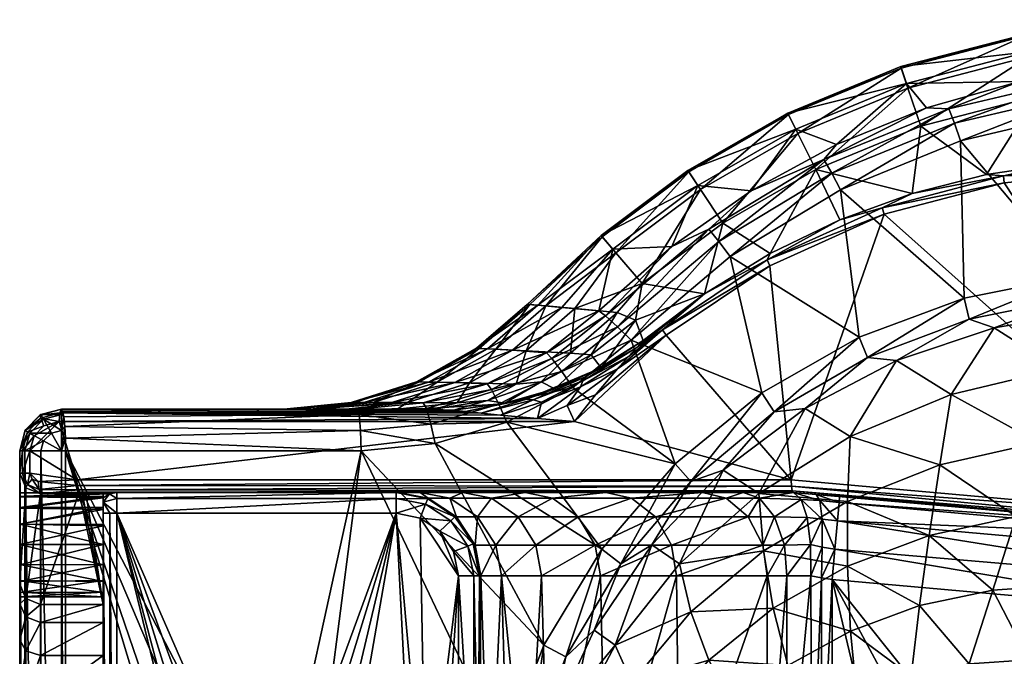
# Model space of a CAD drawing. Header units: inches. Extents: x -281 to 218, y -218 to 218.
# Tile 4 of 6: x -281 to -45, y 66 to 218. Entities that reach past the tile are written whole.
import ezdxf

# ---------------------------------------------------------------- set-up
doc = ezdxf.new("R2010")
doc.units = ezdxf.units.IN
doc.header["$MEASUREMENT"] = 0
doc.layers.add('Layer 1', color=7, linetype='Continuous')

# ---------------------------------------------------------------- blocks, each defined once
blk = doc.blocks.new('Planet Bidet sospeso')
at = {"color": 9, "true_color": 0xc0c0c0}
mesh = blk.add_polyface(dxfattribs=at)
corners = [(-28.08, 156.91, 384.31), (-53.22, 146.58, 385.37), (-54.47, 151.64, 386.99), (-27.74, 151.75, 382.82), (-77.62, 137.36, 387.77), (-79.6, 142.28, 389.54), (-22.66, 148.62, 378.38), (-47.27, 144.48, 380.76), (8.25, 98.75, 71.19), (-44.82, 179.33, 81.41), (-73.64, 171.74, 86.97), (-90.03, 182.46, 136.95), (-84.25, 170.44, 90.87), (-66.9, 176.77, 87.55), (-64.84, 192.86, 136.95), (-49.05, 181.29, 84.15), (-37.13, 200.05, 136.95), (-30.77, 184.01, 80.66), (-67.92, 202.04, 186.74), (-94.32, 191.15, 186.74), (-38.9, 209.57, 186.74), (-69.53, 206.83, 237.31), (-96.56, 195.68, 237.31), (-39.82, 214.54, 237.31), (-39.11, 210.72, 338.25), (-41.16, 203.63, 377.4), (-68.3, 203.15, 338.25), (-69.65, 207.19, 288.03), (-39.89, 214.91, 288.03), (-8.07, 218.43, 288.03), (-96.72, 196.02, 288.03), (-94.84, 192.2, 338.25), (-7.91, 214.18, 338.25), (-63.5, 197.32, 379.6), (-85.08, 188.52, 381.73), (-18.17, 207.4, 375.13), (-84.08, 177.64, 389.99), (-55.34, 189.38, 387.07), (-25.19, 196.47, 384.01), (-31.78, 134.64, 354.21), (-45.01, 180.98, 81.98), (-14.87, 183.78, 76.19), (-74.09, 173.3, 87.56), (-101.73, 160.82, 92.88), (-14.95, 182.07, 75.66), (-88.11, 184.88, 386.24), (-58.14, 197.08, 383.25), (-26.81, 204.41, 380.12), (-86.16, 181.6, 389.17), (-56.72, 193.59, 386.19), (-25.96, 200.8, 383.08)]
mesh.append_faces([[corners[k] for k in face] for face in [(0, 1, 2), (1, 0, 3), (4, 5, 2), (2, 1, 4), (3, 6, 7), (1, 3, 7), (8, 9, 10), (11, 12, 13), (11, 13, 14), (15, 16, 14), (14, 13, 15), (17, 16, 15), (18, 19, 11), (20, 18, 14), (11, 14, 18), (14, 16, 20), (21, 22, 19), (23, 21, 18), (19, 18, 21), (18, 20, 23), (24, 25, 26), (22, 21, 27), (21, 23, 28), (28, 27, 21), (23, 29, 28), (26, 30, 27), (30, 26, 31), (24, 27, 28), (24, 26, 27), (32, 24, 28), (26, 33, 34), (31, 26, 34), (33, 26, 25), (24, 35, 25), (36, 2, 5), (0, 2, 37), (36, 37, 2), (37, 38, 0), (39, 7, 6), (15, 40, 17), (13, 40, 15), (40, 41, 17), (42, 40, 13), (42, 13, 12), (42, 12, 43), (10, 42, 43), (9, 44, 40), (42, 10, 9), (40, 42, 9), (45, 34, 33), (46, 25, 47), (48, 45, 46), (46, 49, 48), (50, 49, 47), (37, 36, 49), (48, 49, 36), (38, 37, 50), (46, 33, 25), (33, 46, 45), (49, 50, 37), (46, 47, 49)]], dxfattribs={"color": 9})
mesh = blk.add_polyface(dxfattribs=at)
corners = [(-1.31, 158.04, 381.59), (25.45, 155.11, 378.87), (-1.65, 152.89, 380.18), (24.23, 150.04, 377.54), (-28.08, 156.91, 384.31), (-27.74, 151.75, 382.82), (2.77, 148.97, 375.82), (-22.66, 148.62, 378.38), (27.7, 145.52, 373.22), (-14.95, 182.07, 75.66), (8.25, 98.75, 71.19), (14.74, 179.85, 69.94), (-44.82, 179.33, 81.41), (43.9, 172.71, 64.32), (-6.99, 189.22, 88.57), (6.09, 183.89, 73.62), (21.57, 188.11, 88.57), (-30.77, 184.01, 80.66), (-12.3, 184.88, 77.13), (-8.05, 218.06, 237.31), (24.86, 216.79, 237.31), (24.9, 217.16, 288.03), (24.31, 181.04, 70.15), (-37.13, 200.05, 136.95), (-7.51, 203.33, 136.95), (23.18, 202.14, 136.95), (-7.87, 213, 186.74), (-38.9, 209.57, 186.74), (24.28, 211.76, 186.74), (-39.82, 214.54, 237.31), (-8.07, 218.43, 288.03), (-7.91, 214.18, 338.25), (-39.89, 214.91, 288.03), (24.41, 212.93, 338.25), (-18.17, 207.4, 375.13), (-39.11, 210.72, 338.25), (5.06, 208.6, 372.84), (28.19, 207.2, 370.56), (-25.19, 196.47, 384.01), (5.75, 198.78, 380.87), (36.61, 196.25, 377.73), (-5.2, 136.72, 353.13), (21.38, 134.64, 352.04), (15.1, 181.57, 70.43), (-14.87, 183.78, 76.19), (-45.01, 180.98, 81.98), (5.46, 206.77, 376.89), (5.75, 203.14, 379.87), (-25.96, 200.8, 383.08), (37.47, 204.09, 373.7), (-26.81, 204.41, 380.12), (-41.16, 203.63, 377.4), (37.2, 200.51, 376.69)]
mesh.append_faces([[corners[k] for k in face] for face in [(0, 1, 2), (2, 1, 3), (4, 0, 5), (2, 5, 0), (2, 6, 7), (5, 2, 7), (3, 8, 6), (2, 3, 6), (9, 10, 11), (10, 9, 12), (13, 11, 10), (14, 15, 16), (14, 17, 18), (19, 20, 21), (22, 16, 15), (14, 23, 17), (14, 24, 23), (24, 14, 25), (14, 18, 15), (14, 16, 25), (23, 26, 27), (24, 28, 26), (26, 23, 24), (24, 25, 28), (19, 29, 27), (26, 20, 19), (27, 26, 19), (26, 28, 20), (29, 19, 30), (19, 21, 30), (31, 32, 30), (33, 30, 21), (33, 31, 30), (31, 34, 35), (31, 36, 34), (33, 37, 36), (31, 33, 36), (0, 4, 38), (0, 39, 1), (38, 39, 0), (39, 40, 1), (41, 7, 6), (42, 6, 8), (22, 15, 43), (43, 44, 11), (43, 15, 44), (18, 44, 15), (43, 11, 13), (44, 9, 11), (44, 18, 17), (44, 45, 9), (46, 47, 48), (46, 37, 49), (50, 46, 48), (50, 34, 46), (47, 39, 38), (34, 50, 51), (48, 47, 38), (46, 36, 37), (34, 36, 46), (47, 52, 39), (46, 49, 47)]], dxfattribs={"color": 9})
mesh = blk.add_polyface(dxfattribs=at)
corners = [(-102.98, 128.89, 391.91), (-79.6, 142.28, 389.54), (-100.04, 124.31, 389.93), (-101.05, 159.38, 92.25), (-95.9, 108, 91.26), (-73.64, 171.74, 86.97), (-125.93, 142.73, 97.04), (-120.5, 181.92, 237.31), (-96.56, 195.68, 237.31), (-96.72, 196.02, 288.03), (-138.72, 163.37, 338.25), (-141.48, 166.62, 288.03), (-118.36, 178.68, 338.25), (-124.58, 164.04, 385.62), (-105.52, 177.39, 383.74), (-142.1, 148.59, 387.35), (-100.98, 162.35, 94.06), (-84.25, 170.44, 90.87), (-90.03, 182.46, 136.95), (-112.36, 169.63, 136.95), (-116.7, 152.69, 97.06), (-133.27, 146.32, 115.89), (-131.7, 155.1, 136.95), (-137.69, 148.18, 132.12), (-131.42, 141.45, 99.87), (-117.71, 177.7, 186.74), (-94.32, 191.15, 186.74), (-137.97, 162.48, 186.74), (-141.24, 166.33, 237.31), (-120.71, 182.23, 288.03), (-69.65, 207.19, 288.03), (-94.84, 192.2, 338.25), (-85.08, 188.52, 381.73), (-110.6, 161.58, 392.69), (-84.08, 177.64, 389.99), (-134.35, 141.54, 395.1), (-132.97, 139.82, 99.65), (-126.83, 144, 97.7), (-101.73, 160.82, 92.88), (-135.03, 137.57, 99.62), (-137.59, 134.69, 99.75), (-142.87, 128.42, 100.4), (-141.51, 134.88, 103.13), (-145.47, 132.65, 103.82), (-113.27, 165.21, 391.91), (-115.72, 168.21, 389), (-88.11, 184.88, 386.24), (-137.57, 144.73, 394.37), (-86.16, 181.6, 389.17), (-140.47, 147.37, 391.47)]
mesh.append_faces([[corners[k] for k in face] for face in [(0, 1, 2), (3, 4, 5), (6, 4, 3), (7, 8, 9), (10, 11, 12), (10, 12, 13), (13, 12, 14), (15, 10, 13), (16, 17, 18), (19, 20, 16), (21, 20, 22), (23, 21, 22), (21, 24, 20), (20, 19, 22), (16, 18, 19), (22, 19, 25), (19, 18, 26), (27, 22, 25), (19, 26, 25), (27, 25, 7), (25, 26, 8), (28, 27, 7), (25, 8, 7), (7, 9, 29), (8, 30, 9), (28, 29, 11), (31, 29, 9), (7, 29, 28), (31, 12, 29), (31, 32, 14), (29, 12, 11), (12, 31, 14), (1, 33, 34), (0, 35, 33), (33, 1, 0), (36, 37, 20), (17, 16, 38), (20, 37, 38), (20, 24, 36), (37, 36, 39), (6, 37, 40), (40, 41, 6), (3, 5, 38), (37, 6, 3), (38, 16, 20), (3, 38, 37), (37, 39, 40), (24, 21, 42), (43, 36, 24), (44, 33, 35), (45, 14, 46), (47, 45, 44), (33, 48, 34), (13, 49, 15), (49, 13, 45), (49, 45, 47), (47, 44, 35), (46, 48, 44), (14, 45, 13), (44, 48, 33), (32, 46, 14), (45, 46, 44)]], dxfattribs={"color": 9})
mesh = blk.add_polyface(dxfattribs=at)
corners = [(-77.62, 137.36, 387.77), (-100.04, 124.31, 389.93), (-79.6, 142.28, 389.54), (-70.69, 136.63, 382.92), (-92.57, 125.16, 384.8), (-53.22, 146.58, 385.37), (-47.27, 144.48, 380.76), (8.25, 98.75, 71.19), (-73.64, 171.74, 86.97), (-95.9, 108, 91.26), (8.51, 95.76, 139.46), (-95.47, 105, 94.23), (-84.32, 104.01, 139.46), (-62.38, 39.97, 159.46), (-49.67, 38.36, 159.46), (-86.09, 84.09, 159.46), (6.42, 75.87, 159.46), (-74.96, 37.49, 159.46), (-86.09, 31.15, 159.46), (-57.56, 128.48, 355.27), (-81.79, 118.4, 356.27), (-62.81, 94.72, 294.12), (-65.14, 77.85, 265.93), (-82.44, 87.3, 295.75), (-41.94, 99.27, 292.4), (-47.52, 81.59, 264.2), (-31.78, 134.64, 354.21), (-29.37, 82.84, 262.42), (-20.43, 100.8, 290.64), (-80.18, 56.19, 241.15), (-96.74, 63.46, 269.08), (-81.71, 71.74, 267.57), (-77.77, 40.64, 216.74), (-92.03, 49.7, 242.46), (-67.11, 60.97, 239.73), (-60.25, 111.6, 324.01), (-82.44, 102.85, 325.42), (-68.6, 44.1, 215.8), (-53.22, 63.9, 238.24), (-36.64, 116.96, 322.53), (-58.85, 46.21, 214.81), (-48.8, 46.93, 213.79), (-38.91, 64.89, 236.7), (-38.76, 46.21, 212.77), (-24.59, 63.9, 235.17), (-29.01, 44.1, 211.77), (-88.7, 28.22, 159.63), (-84.45, 102.61, 146.82), (-89.08, 103.04, 147.1), (-84.84, 98.18, 153.6), (-89.92, 104.51, 139.85), (-88.52, 98.59, 153.77), (-85.44, 91.42, 158.05), (-88.49, 91.87, 158.2), (-88.68, 84.55, 159.62), (8.35, 94.3, 146.98), (7.22, 83.5, 157.93), (8.2, 96.66, 72.07), (-95.89, 106.48, 91.68), (-95.73, 105.4, 92.76), (8.51, 95.76, 74.14)]
mesh.append_faces([[corners[k] for k in face] for face in [(0, 1, 2), (0, 3, 4), (5, 6, 3), (0, 5, 3), (7, 8, 9), (10, 11, 12), (13, 14, 15), (16, 15, 14), (15, 17, 13), (15, 18, 17), (19, 20, 3), (21, 22, 23), (21, 24, 25), (19, 6, 26), (27, 24, 28), (20, 4, 3), (29, 30, 31), (23, 22, 31), (29, 32, 33), (19, 3, 6), (34, 31, 22), (35, 36, 20), (21, 25, 22), (23, 36, 21), (34, 37, 29), (35, 20, 19), (38, 22, 25), (21, 36, 35), (39, 35, 19), (40, 37, 34), (35, 24, 21), (37, 32, 29), (34, 29, 31), (38, 40, 34), (39, 19, 26), (24, 35, 39), (41, 40, 38), (39, 28, 24), (24, 27, 25), (38, 34, 22), (42, 41, 38), (42, 25, 27), (43, 41, 42), (42, 38, 25), (43, 42, 44), (45, 43, 44), (44, 42, 27), (18, 15, 46), (47, 48, 49), (50, 47, 12), (51, 52, 49), (52, 51, 53), (52, 54, 15), (48, 51, 49), (47, 10, 12), (49, 55, 47), (52, 15, 16), (49, 52, 56), (57, 58, 59), (59, 11, 60), (7, 9, 58)]], dxfattribs={"color": 9})
mesh = blk.add_polyface(dxfattribs=at)
corners = [(-146.49, 130.37, 102.63), (-149.7, 125.88, 102.17), (-137.59, 134.69, 99.75), (-137.97, 162.48, 186.74), (-141.24, 166.33, 237.31), (-154.8, 149.75, 203.72), (-141.48, 166.62, 288.03), (-159.27, 150.14, 277.89), (-147.8, 149.11, 167.39), (-131.7, 155.1, 136.95), (-158.64, 150.08, 240.72), (-137.69, 148.18, 132.12), (-156.71, 149.91, 314.97), (-150.96, 149.4, 351.68), (-138.72, 163.37, 338.25), (-142.1, 148.59, 387.35), (-142.87, 128.42, 100.4), (-147.92, 122, 101.28), (-125.93, 142.73, 97.04), (-154.65, 138.52, 388.25), (-162.77, 139.15, 354.29), (-159.48, 138.98, 164.34), (-166.78, 139.35, 201.81), (-148.91, 138.42, 127.96), (-173.14, 131.27, 160.77), (-168.77, 139.45, 316.51), (-168.85, 131.09, 389.31), (-176.62, 131.35, 357.34), (-180.86, 131.45, 199.55), (-170.78, 139.55, 239.99), (-182.96, 131.49, 318.24), (-171.43, 139.59, 278.23), (-161.94, 131.02, 123.12), (-143.92, 138.02, 115.38), (-155.93, 131.51, 114.24), (-152.63, 129.84, 105.71), (-141.51, 134.88, 103.13), (-133.27, 146.32, 115.89), (-168.79, 127.1, 112.5), (-145.47, 132.65, 103.82), (-131.42, 141.45, 99.87), (-157.84, 127.25, 105.6), (-145.94, 131.81, 103.31), (-159.43, 127.42, 106.51), (-135.03, 137.57, 99.62), (-132.97, 139.82, 99.65), (-140.47, 147.37, 391.47), (-167.82, 129.69, 393.81), (-153.32, 137.16, 392.56), (-150.94, 134.04, 395.67), (-134.35, 141.54, 395.1), (-137.57, 144.73, 394.37), (-148.34, 130.21, 396.52), (-166.05, 126.2, 397.15)]
mesh.append_faces([[corners[k] for k in face] for face in [(0, 1, 2), (3, 4, 5), (6, 7, 4), (8, 9, 3), (7, 10, 4), (3, 5, 8), (9, 8, 11), (5, 4, 10), (12, 7, 6), (13, 12, 14), (6, 14, 12), (13, 14, 15), (16, 17, 18), (19, 20, 15), (21, 5, 22), (8, 23, 11), (24, 21, 22), (12, 13, 25), (26, 27, 19), (27, 20, 19), (28, 22, 29), (20, 25, 13), (20, 13, 15), (30, 25, 20), (25, 31, 12), (29, 7, 31), (31, 7, 12), (22, 10, 29), (29, 10, 7), (8, 21, 23), (22, 5, 10), (32, 23, 21), (24, 32, 21), (21, 8, 5), (11, 23, 33), (34, 35, 33), (33, 23, 34), (33, 36, 37), (38, 34, 32), (32, 34, 23), (33, 35, 36), (11, 33, 37), (36, 39, 40), (39, 41, 42), (39, 36, 43), (0, 2, 44), (45, 39, 42), (0, 44, 42), (35, 43, 36), (45, 42, 44), (19, 15, 46), (47, 26, 48), (19, 48, 26), (47, 48, 49), (50, 49, 51), (51, 48, 46), (50, 52, 49), (49, 52, 53), (49, 53, 47), (48, 19, 46), (49, 48, 51)]], dxfattribs={"color": 9})
mesh = blk.add_polyface(dxfattribs=at)
corners = [(8.51, 95.76, 139.46), (8.51, 95.76, 74.14), (-95.47, 105, 94.23), (21.6, 93.24, 139.46), (22.29, 93.08, 71.39), (6.42, 75.87, 159.46), (-38.14, 32.81, 159.46), (-28.94, 23.9, 159.46), (17.34, 73.7, 159.46), (27.67, 70.05, 159.46), (-23.03, 12.53, 159.46), (-49.67, 38.36, 159.46), (37.4, 64.92, 159.46), (46.39, 58.39, 159.46), (-5.2, 136.72, 353.13), (-31.78, 134.64, 354.21), (-22.66, 148.62, 378.38), (-29.37, 82.84, 262.42), (-11.22, 81.59, 260.65), (-24.59, 63.9, 235.17), (21.38, 134.64, 352.04), (2.77, 148.97, 375.82), (-20.43, 100.8, 290.64), (1.07, 99.27, 288.88), (21.94, 94.72, 287.16), (6.4, 77.85, 258.92), (38, 63.46, 255.77), (14.22, 49.7, 230.95), (22.97, 71.74, 257.28), (-12.31, 118.76, 321), (-36.64, 116.96, 322.53), (12.01, 116.96, 319.48), (-10.7, 60.97, 233.67), (35.62, 111.6, 317.99), (-29.01, 44.1, 211.77), (2.37, 56.19, 232.25), (-19.84, 40.64, 210.83), (-11.53, 35.95, 209.96), (24.51, 41.71, 229.8), (-84.84, 98.18, 153.6), (7.9, 89.94, 153.59), (8.35, 94.3, 146.98), (7.22, 83.5, 157.93), (-85.44, 91.42, 158.05), (-84.45, 102.61, 146.82), (21.44, 91.86, 146.82), (34.13, 88.98, 139.46), (18.55, 81, 158.05), (30.98, 76.63, 158.05), (20.29, 87.56, 153.6), (33.73, 82.83, 153.6), (29.34, 91.74, 67.95), (29.84, 93.69, 67.03), (8.25, 98.75, 71.19), (8.2, 96.66, 72.07), (-95.89, 106.48, 91.68), (-95.73, 105.4, 92.76)]
mesh.append_faces([[corners[k] for k in face] for face in [(0, 1, 2), (1, 0, 3), (3, 4, 1), (5, 6, 7), (8, 5, 7), (9, 8, 10), (11, 6, 5), (12, 9, 10), (13, 12, 10), (14, 15, 16), (17, 18, 19), (20, 14, 21), (18, 22, 23), (24, 25, 23), (26, 27, 28), (17, 22, 18), (29, 30, 15), (29, 15, 14), (18, 23, 25), (22, 30, 29), (31, 29, 14), (22, 29, 23), (31, 14, 20), (32, 18, 25), (23, 29, 31), (20, 33, 31), (24, 28, 25), (23, 31, 24), (32, 34, 19), (35, 25, 28), (24, 31, 33), (32, 19, 18), (35, 36, 32), (37, 36, 35), (36, 34, 32), (35, 32, 25), (27, 37, 35), (27, 35, 28), (38, 27, 26), (39, 40, 41), (42, 43, 5), (44, 41, 0), (42, 40, 39), (45, 3, 41), (45, 41, 40), (3, 45, 46), (41, 3, 0), (47, 8, 48), (47, 5, 8), (49, 47, 50), (40, 42, 49), (45, 40, 49), (8, 9, 48), (42, 47, 49), (47, 42, 5), (51, 52, 53), (4, 51, 54), (54, 1, 4), (54, 51, 53), (55, 54, 53), (1, 54, 56)]], dxfattribs={"color": 9})
mesh = blk.add_polyface(dxfattribs=at)
corners = [(-102.98, 128.89, 391.91), (-120.01, 107.64, 391.82), (-123.73, 111.85, 394.02), (-100.04, 124.31, 389.93), (-136.79, 87.9, 393.36), (-141.39, 91.43, 395.82), (-112.28, 110.33, 386.37), (-129.33, 92.44, 387.6), (-92.57, 125.16, 384.8), (-77.62, 137.36, 387.77), (-147.92, 122, 101.28), (-95.9, 108, 91.26), (-125.93, 142.73, 97.04), (-107.49, 105, 145.66), (-95.47, 105, 140.57), (-95.47, 105, 94.23), (-117.23, 105, 154.35), (-95.41, 104.99, 141.02), (-89.92, 104.51, 139.85), (-84.32, 104.01, 139.46), (-134.35, 141.54, 395.1), (-148.34, 130.21, 396.52), (-122.71, 87.88, 358.01), (-103.73, 104.73, 357.2), (-81.79, 118.4, 356.27), (-102.55, 90.98, 326.72), (-82.44, 102.85, 325.42), (-82.44, 87.3, 295.75), (-93.55, 103.34, 148.3), (-88.52, 98.59, 153.77), (-89.08, 103.04, 147.1), (-92.11, 98.98, 154.47), (-91.29, 92.56, 158.61), (-88.49, 91.87, 158.2), (-84.45, 102.61, 146.82), (-91.22, 85, 160.12), (-85.44, 91.42, 158.05), (-88.68, 84.55, 159.62), (-106.22, 99.14, 163.23), (-128.45, 99.14, 194.46), (-124.67, 92.36, 196.82), (-102.76, 92.36, 166.02), (-101.66, 85, 166.9), (-123.48, 85, 197.56), (-134.2, 103.6, 190.86), (-140.37, 105, 186.85), (-111.5, 103.6, 158.97), (-142.98, 92.36, 230.53), (-141.71, 85, 231.12), (-103.53, 103.6, 151.87), (-99.91, 99.14, 157.6), (-97.53, 92.36, 161.36), (-96.99, 85, 162.68)]
mesh.append_faces([[corners[k] for k in face] for face in [(0, 1, 2), (1, 0, 3), (4, 5, 2), (2, 1, 4), (1, 6, 7), (4, 1, 7), (3, 8, 6), (1, 3, 6), (3, 9, 8), (10, 11, 12), (13, 14, 15), (15, 16, 13), (17, 18, 14), (15, 14, 18), (19, 15, 18), (20, 2, 21), (20, 0, 2), (22, 6, 23), (24, 23, 8), (22, 7, 6), (23, 6, 8), (25, 22, 23), (23, 26, 25), (26, 23, 24), (27, 25, 26), (28, 29, 30), (17, 28, 30), (28, 31, 29), (29, 32, 33), (18, 30, 34), (30, 18, 17), (29, 31, 32), (33, 32, 35), (36, 33, 37), (38, 39, 40), (38, 40, 41), (42, 41, 43), (44, 16, 45), (44, 39, 46), (46, 16, 44), (39, 47, 40), (39, 38, 46), (48, 43, 40), (41, 40, 43), (14, 13, 17), (49, 50, 28), (51, 50, 41), (46, 13, 16), (50, 49, 38), (32, 52, 35), (51, 42, 52), (31, 50, 51), (32, 31, 51), (38, 49, 46), (13, 49, 17), (49, 28, 17), (46, 49, 13), (50, 38, 41), (50, 31, 28), (51, 41, 42), (32, 51, 52)]], dxfattribs={"color": 9})
mesh = blk.add_polyface(dxfattribs=at)
corners = [(-159.72, 105, 222.43), (-140.37, 105, 186.85), (-261.01, 105, 126.93), (-199.08, 115, 401.68), (-181.3, 116.73, 399.87), (-155.24, 68.39, 397.22), (-180.23, 95.69, 385), (-175.71, 85, 385), (-176.9, 90.82, 385), (-184.92, 98.82, 385), (-172.25, 92.67, 379.77), (-176.22, 99.14, 341.69), (-176.59, 99.15, 379.82), (-190.73, 105, 380), (-183.08, 103.48, 379.91), (-190.29, 105, 340.06), (-182.99, 103.6, 341.22), (-177.83, 103.6, 301.81), (-184.96, 105, 299.89), (-174.71, 105, 260.38), (-167.83, 103.6, 263.03), (-171.18, 99.14, 303.09), (-171.78, 92.36, 342), (-177.58, 98.16, 383.47), (-183.62, 102.16, 383.5), (-190.73, 103.54, 383.54), (-190.73, 100, 385), (-172.09, 85, 383.44), (-173.52, 92.15, 383.45), (-156.81, 122.77, 103.1), (-271.57, 122, 125.11), (-147.92, 122, 101.28), (-168.77, 139.45, 316.51), (-182.96, 131.49, 318.24), (-185.78, 131.55, 278.63), (-191.72, 126.57, 360.66), (-176.62, 131.35, 357.34), (-168.85, 131.09, 389.31), (-200.09, 125, 391.73), (-184.19, 126.54, 390.48), (-185.08, 131.54, 239.06), (-171.43, 139.59, 278.23), (-188.01, 126.55, 156.9), (-190.49, 125, 112.54), (-176.07, 126.49, 117.88), (-202.68, 125, 151.04), (-180.86, 131.45, 199.55), (-173.14, 131.27, 160.77), (-198.46, 126.61, 320.13), (-162.77, 139.15, 354.29), (-201.46, 126.62, 279.07), (-200.72, 126.62, 238.05), (-170.78, 139.55, 239.99), (-196.23, 126.59, 197.09), (-166.78, 139.35, 201.81), (-181.93, 124.93, 110.26), (-168.79, 127.1, 112.5), (-176.94, 124.72, 108.64), (-199.6, 123.72, 396.59), (-183.44, 125.17, 395.17), (-182.34, 121.43, 398.75), (-164.18, 121.86, 398.13), (-199.21, 119.89, 400.41), (-167.82, 129.69, 393.81), (-166.05, 126.2, 397.15)]
mesh.append_faces([[corners[k] for k in face] for face in [(0, 1, 2), (3, 4, 5), (6, 7, 8), (9, 7, 6), (10, 11, 12), (13, 14, 15), (16, 15, 14), (17, 18, 16), (12, 11, 16), (19, 17, 20), (16, 18, 15), (12, 16, 14), (17, 19, 18), (21, 17, 11), (11, 17, 16), (10, 22, 11), (6, 23, 9), (24, 25, 26), (24, 26, 9), (25, 14, 13), (23, 12, 24), (27, 28, 8), (10, 12, 23), (14, 24, 12), (24, 14, 25), (6, 8, 28), (23, 24, 9), (28, 23, 6), (23, 28, 10), (29, 30, 31), (32, 33, 34), (35, 36, 37), (38, 35, 39), (40, 41, 34), (42, 43, 44), (43, 42, 45), (46, 42, 47), (39, 35, 37), (48, 33, 36), (48, 36, 35), (33, 49, 36), (50, 34, 33), (34, 41, 32), (51, 40, 34), (41, 40, 52), (46, 40, 53), (46, 52, 40), (47, 54, 46), (53, 42, 46), (47, 42, 44), (55, 44, 43), (44, 55, 56), (57, 56, 55), (58, 59, 60), (61, 4, 60), (60, 4, 62), (59, 38, 39), (4, 3, 62), (60, 62, 58), (63, 59, 39), (59, 64, 60), (37, 63, 39)]], dxfattribs={"color": 9})
mesh = blk.add_polyface(dxfattribs=at)
corners = [(-147.92, 122, 101.28), (-149.7, 125.88, 102.17), (-156.81, 122.77, 103.1), (-142.87, 128.42, 100.4), (-137.59, 134.69, 99.75), (-146.49, 130.37, 102.63), (-155.84, 126.67, 104.43), (-165.64, 123.59, 105.16), (-267.28, 108, 124.28), (-95.9, 108, 91.26), (-140.37, 105, 186.85), (-117.23, 105, 154.35), (-261.01, 105, 126.93), (-95.47, 105, 94.23), (-164.18, 121.86, 398.13), (-123.73, 111.85, 394.02), (-141.39, 91.43, 395.82), (-155.24, 68.39, 397.22), (-181.3, 116.73, 399.87), (-148.34, 130.21, 396.52), (-161.39, 99.14, 265.12), (-153.16, 103.6, 225.78), (-167.83, 103.6, 263.03), (-171.18, 99.14, 303.09), (-171.78, 92.36, 342), (-166.8, 92.36, 303.94), (-170.72, 85, 379.74), (-170.38, 85, 342.09), (-165.43, 85, 304.21), (-159.72, 105, 222.43), (-174.71, 105, 260.38), (-134.2, 103.6, 190.86), (-147.02, 99.14, 228.65), (-128.45, 99.14, 194.46), (-142.98, 92.36, 230.53), (-172.25, 92.67, 379.77), (-157.15, 92.36, 266.5), (-177.83, 103.6, 301.81), (-176.22, 99.14, 341.69), (-155.81, 85, 266.93), (-141.71, 85, 231.12), (-124.67, 92.36, 196.82), (-173.52, 92.15, 383.45), (-95.73, 105.4, 92.76), (-266.76, 105.06, 126.64), (-267.18, 106.7, 124.68), (-95.89, 106.48, 91.68), (-267.01, 105.62, 125.43), (-173.14, 131.27, 160.77), (-176.07, 126.49, 117.88), (-161.94, 131.02, 123.12), (-155.93, 131.51, 114.24), (-168.79, 127.1, 112.5), (-164.62, 126.39, 107.58), (-176.94, 124.72, 108.64), (-152.63, 129.84, 105.71), (-159.43, 127.42, 106.51), (-174.07, 124.42, 107.57), (-170.31, 124.04, 106.41), (-145.94, 131.81, 103.31), (-157.84, 127.25, 105.6), (-145.47, 132.65, 103.82), (-166.05, 126.2, 397.15), (-182.34, 121.43, 398.75), (-167.82, 129.69, 393.81), (-183.44, 125.17, 395.17)]
mesh.append_faces([[corners[k] for k in face] for face in [(0, 1, 2), (1, 3, 4), (5, 6, 2), (5, 2, 1), (7, 2, 6), (1, 0, 3), (8, 9, 0), (10, 11, 12), (12, 11, 13), (14, 15, 16), (16, 17, 18), (18, 14, 16), (14, 19, 15), (20, 21, 22), (23, 24, 25), (26, 27, 24), (28, 25, 27), (22, 29, 30), (10, 29, 21), (10, 21, 31), (29, 22, 21), (31, 21, 32), (33, 32, 34), (20, 22, 23), (32, 21, 20), (24, 35, 26), (36, 20, 25), (23, 22, 37), (20, 23, 25), (34, 32, 36), (32, 20, 36), (32, 33, 31), (38, 24, 23), (28, 39, 36), (25, 24, 27), (39, 40, 34), (36, 25, 28), (34, 36, 39), (41, 34, 40), (26, 35, 42), (43, 44, 13), (45, 46, 9), (43, 46, 47), (48, 49, 50), (51, 52, 53), (52, 50, 49), (53, 52, 54), (51, 53, 55), (56, 55, 53), (56, 57, 58), (56, 53, 57), (57, 53, 54), (6, 59, 60), (61, 56, 60), (60, 56, 58), (6, 60, 7), (7, 60, 58), (59, 6, 5), (62, 14, 63), (62, 19, 14), (64, 62, 65)]], dxfattribs={"color": 9})
mesh = blk.add_polyface(dxfattribs=at)
corners = [(-271.57, 122, 125.11), (-267.28, 108, 124.28), (-147.92, 122, 101.28), (-257.69, 105, 380), (-259.46, 104.68, 380), (-257.69, 103.54, 383.54), (-257.69, 100, 385), (-261.01, 102.65, 382.65), (-259.4, 100, 384.7), (-259.43, 104.69, 302.77), (-257.69, 105, 300), (-216.26, 125, 231.09), (-217.63, 125, 271.63), (-271.01, 125, 128.06), (-211.29, 125, 190.73), (-202.68, 125, 151.04), (-190.49, 125, 112.54), (-215.38, 125, 312.25), (-271.01, 125, 398.93), (-209.53, 125, 352.44), (-200.09, 125, 391.73), (-261.01, 105, 126.93), (-174.71, 105, 260.38), (-265.15, 105, 126.93), (-95.47, 105, 94.23), (-190.29, 105, 340.06), (-184.96, 105, 299.89), (-159.72, 105, 222.43), (-190.73, 105, 380), (-190.73, 103.54, 383.54), (-190.73, 100, 385), (-170.31, 124.04, 106.41), (-271.41, 124.12, 125.97), (-165.64, 123.59, 105.16), (-181.93, 124.93, 110.26), (-176.94, 124.72, 108.64), (-174.07, 124.42, 107.57), (-156.81, 122.77, 103.1), (-267.01, 105.62, 125.43), (-95.89, 106.48, 91.68), (-267.18, 106.7, 124.68), (-95.9, 108, 91.26), (-266.76, 105.06, 126.64), (-95.73, 105.4, 92.76), (-265.99, 105.01, 126.9), (-200.72, 126.62, 238.05), (-196.23, 126.59, 197.09), (-201.46, 126.62, 279.07), (-198.46, 126.61, 320.13), (-191.72, 126.57, 360.66), (-182.96, 131.49, 318.24), (-185.78, 131.55, 278.63), (-185.08, 131.54, 239.06), (-188.01, 126.55, 156.9), (-183.44, 125.17, 395.17), (-199.6, 123.72, 396.59), (-270.43, 123.16, 404.64), (-270.7, 124.54, 401.98), (-270.19, 120.86, 406.93), (-270.04, 118.06, 408.42), (-199.21, 119.89, 400.41), (-199.08, 115, 401.68), (-270, 115, 408.88)]
mesh.append_faces([[corners[k] for k in face] for face in [(0, 1, 2), (3, 4, 5), (6, 7, 8), (5, 7, 6), (9, 4, 3), (9, 3, 10), (11, 12, 13), (13, 14, 11), (15, 13, 16), (17, 18, 12), (13, 12, 18), (19, 20, 18), (18, 17, 19), (15, 14, 13), (21, 10, 22), (23, 21, 24), (10, 3, 25), (22, 10, 26), (21, 22, 27), (10, 25, 26), (3, 28, 25), (5, 29, 28), (5, 28, 3), (29, 5, 6), (6, 30, 29), (31, 32, 33), (34, 16, 13), (35, 34, 13), (35, 32, 36), (32, 35, 13), (31, 36, 32), (37, 32, 0), (32, 37, 33), (38, 39, 40), (41, 1, 40), (42, 43, 38), (44, 23, 24), (42, 44, 24), (45, 11, 46), (17, 47, 48), (48, 19, 17), (45, 47, 12), (19, 49, 20), (49, 19, 48), (47, 17, 12), (47, 50, 48), (45, 12, 11), (45, 51, 47), (46, 11, 14), (46, 52, 45), (14, 15, 53), (53, 46, 14), (20, 54, 55), (56, 57, 55), (55, 57, 20), (57, 18, 20), (55, 58, 56), (59, 58, 60), (55, 60, 58), (61, 59, 60), (62, 59, 61)]], dxfattribs={"color": 9})
mesh = blk.add_polyface(dxfattribs=at)
corners = [(-271.01, 115, 408.93), (-271.01, 119.89, 407.66), (-270.19, 120.86, 406.93), (-270.04, 118.06, 408.42), (-270.43, 123.16, 404.64), (-271.01, 123.72, 403.82), (-270.7, 124.54, 401.98), (-271.01, 125, 398.93), (-270, 115, 408.88), (-277.99, 108.18, 126.35), (-276.57, 107.64, 126.07), (-278.57, 109.6, 126.46), (-278.57, 115, 126.46), (-271.57, 122, 125.11), (-277.53, 118.62, 126.26), (-275.2, 120.96, 125.81), (-267.28, 108, 124.28), (-281.01, 115, 398.93), (-281.01, 104.95, 300.19), (-281.01, 115, 129.4), (-281.01, 103.97, 304.86), (-281.01, 104.07, 295.27), (-281.01, 101.4, 291.3), (-280.32, 109.6, 127.49), (-280.32, 115, 127.49), (-281.01, 109.6, 129.4), (-279.11, 106.88, 127.18), (-276.37, 105.74, 126.73), (-279.54, 106.1, 128.87), (-267.18, 106.7, 124.68), (-279.69, 119.95, 129.23), (-279.14, 119.47, 127.29), (-271.41, 124.12, 125.97), (-275.92, 122.8, 126.74), (-276.14, 123.58, 128.75), (-271.01, 125, 128.06), (-279.73, 119.89, 398.93), (-275.9, 123.72, 398.93), (-275.27, 122.61, 403.82), (-278.61, 119.27, 403.82), (-273.4, 119.27, 407.66), (-275.27, 117.39, 407.66), (-279.77, 115, 403.76), (-275.96, 115, 407.62)]
mesh.append_faces([[corners[k] for k in face] for face in [(0, 1, 2), (3, 0, 2), (2, 1, 4), (4, 5, 6), (1, 5, 4), (6, 5, 7), (8, 0, 3), (9, 10, 11), (12, 13, 14), (14, 13, 15), (10, 16, 11), (12, 11, 16), (13, 12, 16), (17, 18, 19), (20, 18, 17), (21, 22, 19), (18, 21, 19), (23, 11, 12), (24, 19, 25), (25, 23, 24), (24, 23, 12), (11, 26, 9), (10, 9, 27), (25, 28, 23), (27, 9, 26), (26, 23, 28), (23, 26, 11), (29, 16, 10), (30, 19, 31), (32, 33, 13), (24, 31, 19), (24, 12, 14), (32, 34, 33), (14, 31, 24), (33, 15, 13), (32, 35, 34), (14, 15, 31), (33, 34, 30), (33, 31, 15), (31, 33, 30), (36, 30, 34), (30, 36, 19), (36, 17, 19), (37, 36, 34), (35, 37, 34), (7, 37, 35), (5, 38, 37), (39, 38, 40), (38, 36, 37), (41, 42, 39), (37, 7, 5), (39, 42, 17), (41, 40, 0), (40, 1, 0), (1, 38, 5), (41, 0, 43), (41, 43, 42), (40, 38, 1), (41, 39, 40), (36, 39, 17), (39, 36, 38)]], dxfattribs={"color": 9})
mesh = blk.add_polyface(dxfattribs=at)
corners = [(-232.77, -4.97, 403.28), (-231.58, -9.07, 404.45), (-234.02, 0, 404.71), (-215.87, -18.09, 402.79), (-224.93, -15.69, 403.75), (-223.27, -15.9, 402.21), (-230.73, -9.45, 403.05), (-227.57, -13.14, 402.69), (-233.51, 0, 403.37), (-225.54, -16.89, 404.37), (-232.7, -9.74, 405.09), (-235.3, 0, 405.36), (-215.8, -19.5, 403.38), (-230.71, -9.33, 385), (-227.47, -13.11, 385), (-223.31, -15.84, 385), (-232.74, -4.93, 385), (-233.51, 0, 385), (-218.45, -17.31, 401.66), (-259.4, 100, 384.7), (-259.4, -100, 384.7), (-257.69, -100, 385), (-261.01, 100, 383.75), (-261.01, -100, 383.75), (-281.01, -83.76, 308.92), (-281.01, -57.52, 297.09), (-281.01, -43.44, 303.1), (-281.01, -115, 398.93), (-281.01, -29.1, 305), (-281.01, 115, 398.93), (-270, -115, 408.88), (-218.57, -17.28, 385), (-261.01, -29.1, 300), (-261.01, 29.1, 300), (-276.01, -29.1, 300), (-261.01, -42.13, 298.27), (-261.01, -54.94, 292.81), (-261.01, -81.03, 304.86), (-276.01, -65.93, 283.81), (-276.01, -54.94, 292.81), (-276.01, -42.13, 298.27), (-261.01, -65.93, 283.81), (-279.54, -29.1, 301.46), (-276.01, 29.1, 300), (-279.54, 29.1, 301.46), (-279.54, -42.51, 299.69), (-279.54, -55.7, 294.06), (-281.01, -69.62, 287.19), (-279.54, -67.01, 284.8), (-279.77, 115, 403.76), (-275.96, -115, 407.62), (-279.77, -115, 403.76), (-275.96, 115, 407.62), (-271.01, -115, 408.93), (-271.01, 115, 408.93)]
mesh.append_faces([[corners[k] for k in face] for face in [(0, 1, 2), (3, 4, 5), (6, 4, 1), (6, 7, 4), (8, 0, 2), (9, 1, 4), (1, 0, 6), (2, 10, 11), (1, 10, 2), (10, 1, 9), (9, 4, 12), (4, 7, 5), (13, 14, 7), (15, 5, 14), (6, 16, 13), (13, 7, 6), (16, 0, 17), (0, 16, 6), (15, 18, 5), (0, 8, 17), (7, 14, 5), (19, 20, 21), (22, 23, 20), (24, 25, 26), (27, 26, 28), (29, 27, 28), (9, 30, 10), (9, 12, 30), (10, 30, 11), (21, 16, 17), (14, 13, 21), (13, 16, 21), (31, 15, 21), (21, 15, 14), (32, 33, 34), (35, 36, 37), (32, 35, 23), (32, 23, 22), (38, 36, 39), (40, 39, 35), (36, 35, 39), (40, 35, 32), (34, 40, 32), (38, 41, 36), (42, 34, 43), (42, 44, 28), (45, 25, 46), (46, 25, 47), (45, 40, 34), (26, 42, 28), (46, 39, 40), (34, 42, 45), (45, 42, 26), (45, 26, 25), (38, 39, 48), (45, 46, 40), (46, 48, 39), (49, 50, 51), (51, 27, 29), (50, 52, 53), (54, 30, 53)]], dxfattribs={"color": 9})
mesh = blk.add_polyface(dxfattribs=at)
corners = [(-259.4, 100, 384.7), (-257.69, -100, 385), (-257.69, 100, 385), (-259.4, -100, 384.7), (-261.01, 100, 383.75), (-281.01, 29.1, 305), (-281.01, 115, 398.93), (-281.01, -29.1, 305), (-270, -115, 408.88), (-270, 115, 408.88), (-235.3, 0, 405.36), (-227.72, 15.44, 404.59), (-233.48, 8.23, 405.17), (-220.14, 19.01, 403.82), (-211.46, 19.01, 402.94), (-199.08, 115, 401.68), (-233.51, 0, 385), (-226.21, 14.2, 385), (-230.07, 10.35, 385), (-221.25, 16.66, 385), (-232.59, 5.52, 385), (-276.01, 29.1, 300), (-276.01, -29.1, 300), (-261.01, 29.1, 300), (-210.48, 16.59, 385), (-216.01, 17.5, 401.39), (-210.76, 16.66, 400.79), (-216.01, 17.5, 385), (-221.54, 16.58, 402.01), (-226.36, 14.06, 402.56), (-230.2, 10.22, 402.99), (-232.59, 5.53, 403.26), (-233.51, 0, 403.37), (-215.87, 18.09, 402.79), (-234.02, 0, 404.71), (-224.93, 15.69, 403.75), (-231.58, 9.07, 404.45), (-206.84, 15.63, 401.84), (-261.01, -29.1, 300), (-276.01, 42.13, 298.27), (-261.01, 42.13, 298.27), (-261.01, 54.94, 292.81), (-276.01, 54.94, 292.81), (-279.54, 42.51, 299.69), (-279.54, 29.1, 301.46), (-281.01, 43.44, 303.1), (-279.54, 55.7, 294.06), (-279.54, -29.1, 301.46), (-275.96, 115, 407.62), (-275.96, -115, 407.62), (-279.77, 115, 403.76), (-271.01, 115, 408.93), (-279.77, -115, 403.76), (-271.01, -115, 408.93)]
mesh.append_faces([[corners[k] for k in face] for face in [(0, 1, 2), (3, 0, 4), (5, 6, 7), (8, 9, 10), (11, 12, 9), (9, 13, 11), (12, 10, 9), (14, 13, 15), (16, 2, 1), (17, 2, 18), (17, 19, 2), (20, 2, 16), (20, 18, 2), (21, 22, 23), (24, 25, 26), (25, 24, 27), (28, 25, 27), (28, 19, 29), (19, 28, 27), (30, 29, 17), (19, 17, 29), (18, 31, 30), (30, 17, 18), (20, 16, 31), (20, 31, 18), (16, 32, 31), (25, 33, 26), (31, 32, 34), (28, 35, 33), (36, 34, 10), (31, 36, 30), (36, 11, 35), (29, 30, 36), (35, 29, 36), (28, 33, 25), (13, 33, 35), (26, 33, 37), (33, 13, 14), (37, 33, 14), (35, 11, 13), (12, 11, 36), (35, 28, 29), (12, 36, 10), (34, 36, 31), (23, 38, 4), (39, 40, 41), (41, 42, 39), (21, 40, 39), (21, 23, 40), (43, 44, 39), (39, 44, 21), (44, 43, 5), (5, 43, 45), (39, 42, 43), (43, 46, 45), (47, 21, 44), (5, 7, 44), (48, 49, 50), (9, 8, 51), (52, 6, 50), (48, 51, 53)]], dxfattribs={"color": 9})
mesh = blk.add_polyface(dxfattribs=at)
corners = [(-261.01, 80.97, 304.68), (-261.01, 83.62, 308.76), (-281.01, 83.87, 308.86), (-281.01, 80.97, 295.32), (-261.01, 83.87, 291.14), (-261.01, 81.07, 295.14), (-261.01, 80, 300), (-281.01, 81.07, 304.86), (-281.01, 80, 300), (-281.01, 83.62, 291.24), (-281.01, 87.61, 288.42), (-261.01, 87.74, 288.54), (-281.01, 87.74, 311.46), (-261.01, 87.61, 311.58), (-281.01, 29.1, 305), (-281.01, 43.44, 303.1), (-281.01, 115, 398.93), (-281.01, 78.3, 274.58), (-281.01, 57.52, 297.09), (-281.01, 83.01, 260.9), (-281.01, 92.5, 287.5), (-281.01, 69.62, 287.19), (-199.08, 115, 401.68), (-220.14, 19.01, 403.82), (-270, 115, 408.88), (-221.25, 16.66, 385), (-190.73, 100, 385), (-257.69, 100, 385), (-261.01, 29.1, 300), (-261.01, 100, 383.75), (-261.01, 42.13, 298.27), (-261.01, 73.83, 272.34), (-261.01, 54.94, 292.81), (-261.01, 78.11, 259.91), (-261.01, 92.5, 287.5), (-261.01, 65.93, 283.81), (-266.76, 105.06, 126.64), (-276.01, 78.11, 259.91), (-276.01, 65.93, 283.81), (-276.01, 54.94, 292.81), (-276.01, 73.83, 272.34), (-279.54, 79.54, 260.2), (-276.01, 104.7, 128.42), (-279.54, 75.14, 273), (-279.54, 67.01, 284.8), (-279.54, 55.7, 294.06), (-279.54, 42.51, 299.69)]
mesh.append_faces([[corners[k] for k in face] for face in [(0, 1, 2), (3, 4, 5), (6, 7, 8), (9, 10, 11), (11, 4, 9), (8, 3, 5), (3, 9, 4), (0, 7, 6), (6, 8, 5), (1, 12, 2), (0, 2, 7), (1, 13, 12), (14, 15, 16), (9, 17, 10), (18, 8, 7), (19, 20, 17), (17, 20, 10), (3, 21, 9), (15, 2, 12), (9, 21, 17), (21, 8, 18), (8, 21, 3), (2, 18, 7), (2, 15, 18), (12, 16, 15), (22, 23, 24), (25, 26, 27), (28, 29, 30), (31, 4, 11), (0, 6, 32), (0, 30, 1), (33, 11, 34), (35, 5, 4), (31, 11, 33), (35, 6, 5), (35, 4, 31), (30, 0, 32), (32, 6, 35), (29, 1, 30), (33, 36, 37), (35, 38, 39), (38, 31, 40), (31, 38, 35), (37, 40, 33), (31, 33, 40), (39, 32, 35), (41, 37, 42), (43, 21, 44), (44, 21, 18), (43, 40, 37), (45, 44, 18), (45, 18, 15), (17, 41, 19), (44, 38, 40), (37, 41, 43), (43, 41, 17), (43, 17, 21), (39, 38, 45), (43, 44, 40), (44, 45, 38), (45, 46, 39)]], dxfattribs={"color": 9})
mesh = blk.add_polyface(dxfattribs=at)
corners = [(-281.01, 87.74, 311.46), (-261.01, 87.61, 311.58), (-281.01, 92.5, 312.5), (-261.01, 92.5, 287.5), (-281.01, 87.61, 288.42), (-281.01, 92.5, 287.5), (-261.01, 87.74, 288.54), (-261.01, 92.5, 312.5), (-261.01, 102.65, 382.65), (-259.46, 104.68, 380), (-261.01, 103.75, 380), (-257.69, 103.54, 383.54), (-259.4, 100, 384.7), (-261.01, 100, 383.75), (-259.43, 104.69, 302.77), (-261.01, 103.75, 305.46), (-281.01, 109.6, 129.4), (-281.01, 115, 129.4), (-281.01, 83.01, 260.9), (-281.01, 97.41, 311.47), (-281.01, 115, 398.93), (-281.01, 101.4, 291.3), (-281.01, 101.24, 308.92), (-281.01, 103.97, 304.86), (-281.01, 97.41, 288.53), (-261.01, 105, 300), (-257.69, 105, 300), (-261.01, 105, 126.93), (-261.01, 100.94, 309.17), (-261.01, 97.02, 311.61), (-261.01, 78.11, 259.91), (-261.01, 97.34, 288.48), (-261.01, 101.4, 291.26), (-261.01, 104.02, 295.16), (-261.01, 83.62, 308.76), (-276.01, 104.7, 128.42), (-276.01, 78.11, 259.91), (-266.76, 105.06, 126.64), (-265.99, 105.01, 126.9), (-265.15, 105, 126.93), (-279.54, 106.1, 128.87), (-279.54, 79.54, 260.2), (-276.37, 105.74, 126.73), (-279.11, 106.88, 127.18), (-267.18, 106.7, 124.68), (-276.57, 107.64, 126.07), (-267.01, 105.62, 125.43), (-281.01, 104.95, 300.19), (-281.01, 104.07, 295.27)]
mesh.append_faces([[corners[k] for k in face] for face in [(0, 1, 2), (3, 4, 5), (4, 3, 6), (1, 7, 2), (8, 9, 10), (8, 11, 9), (12, 8, 13), (9, 14, 15), (15, 10, 9), (16, 17, 18), (2, 19, 20), (20, 0, 2), (18, 17, 21), (20, 22, 23), (19, 22, 20), (18, 24, 5), (21, 24, 18), (25, 26, 27), (13, 8, 10), (10, 28, 29), (10, 29, 7), (28, 10, 15), (1, 13, 10), (30, 31, 32), (33, 27, 32), (33, 25, 27), (32, 27, 30), (3, 31, 30), (7, 1, 10), (1, 34, 13), (35, 36, 37), (30, 38, 37), (30, 39, 38), (39, 30, 27), (40, 16, 18), (18, 41, 40), (40, 41, 35), (42, 43, 35), (40, 35, 43), (44, 45, 42), (44, 42, 46), (35, 46, 42), (37, 46, 35), (14, 47, 23), (22, 15, 23), (14, 23, 15), (22, 19, 28), (28, 15, 22), (29, 19, 2), (19, 29, 28), (29, 2, 7), (14, 26, 25), (21, 48, 33), (33, 48, 25), (32, 24, 21), (21, 33, 32), (47, 25, 48), (25, 47, 14), (31, 3, 24), (31, 24, 32), (3, 5, 24)]], dxfattribs={"color": 9})
mesh = blk.add_polyface(dxfattribs=at)
corners = [(-164.98, 43.17, 398.21), (-164.08, 15.96, 395.75), (-170.21, 16.78, 398.74), (-165.43, 85, 304.21), (-168.31, 23.4, 321.82), (-163.68, 23.9, 295.79), (-170.74, 23.9, 348.15), (-170.38, 85, 342.09), (-171.13, 24.55, 363.95), (-170.72, 85, 379.74), (-170.72, 24.98, 379.74), (-211.46, 19.01, 402.94), (-199.08, 115, 401.68), (-155.24, 68.39, 397.22), (-203.65, 15.25, 402.14), (-175.71, 85, 385), (-184.92, 98.82, 385), (-183.54, 21.31, 385), (-190.73, 100, 385), (-179.82, 24.08, 385), (-175.71, 24.98, 385), (-186.45, 17.11, 385), (-205.66, 14.06, 385), (-210.48, 16.59, 385), (-216.01, 17.5, 385), (-221.25, 16.66, 385), (-174.78, 19.74, 364.13), (-175.42, 19.99, 380.04), (-178.92, 18.82, 380.37), (-173.66, 19.36, 348.18), (-176.67, 16.67, 347.78), (-173.25, 16.47, 321.16), (-170.73, 19.11, 321.49), (-166.49, 19.36, 294.99), (-168.96, 20.93, 321.73), (-171.54, 21.2, 348.22), (-164.43, 21.2, 295.52), (-172.14, 21.53, 364.01), (-172.08, 21.55, 379.85), (-179.66, 20.25, 383.66), (-181.17, 16.49, 380.58), (-182.7, 17.17, 383.74), (-175.51, 21.48, 383.57), (-173.08, 22.49, 383.45), (-172.09, 24.98, 383.44), (-172.09, 85, 383.44), (-173.52, 92.15, 383.45), (-176.9, 90.82, 385)]
mesh.append_faces([[corners[k] for k in face] for face in [(0, 1, 2), (3, 4, 5), (6, 4, 7), (3, 7, 4), (8, 7, 9), (7, 8, 6), (10, 8, 9), (11, 12, 0), (12, 13, 0), (0, 2, 14), (14, 11, 0), (15, 16, 17), (17, 16, 18), (19, 15, 17), (15, 19, 20), (18, 21, 17), (22, 18, 23), (22, 21, 18), (18, 24, 23), (18, 25, 24), (26, 27, 28), (29, 26, 28), (30, 29, 28), (31, 32, 29), (32, 31, 33), (30, 31, 29), (32, 34, 35), (34, 6, 35), (35, 29, 32), (33, 36, 34), (6, 34, 4), (4, 34, 36), (34, 32, 33), (29, 35, 37), (6, 8, 35), (38, 37, 10), (37, 8, 10), (26, 37, 38), (27, 26, 38), (8, 37, 35), (37, 26, 29), (39, 40, 28), (39, 17, 41), (20, 39, 42), (41, 40, 39), (20, 19, 39), (27, 42, 28), (41, 17, 21), (39, 28, 42), (39, 19, 17), (42, 43, 20), (10, 44, 43), (10, 43, 38), (27, 38, 42), (44, 20, 43), (38, 43, 42), (20, 44, 15), (9, 45, 10), (44, 10, 45), (44, 45, 15), (46, 45, 9), (15, 45, 47)]], dxfattribs={"color": 9})
mesh = blk.add_polyface(dxfattribs=at)
corners = [(-155.24, 68.39, 397.22), (-141.39, 91.43, 395.82), (-149.98, 65.56, 394.54), (-136.79, 87.9, 393.36), (-159.15, 41.37, 395.33), (-164.98, 43.17, 398.21), (-164.08, 15.96, 395.75), (-153.41, 49.84, 389.07), (-159.71, 26.45, 389.4), (-143.2, 71.96, 388.49), (-129.33, 92.44, 387.6), (-154.12, 25, 261.86), (-141.71, 85, 231.12), (-155.81, 85, 266.93), (-123.48, 85, 197.56), (-140.37, 25, 228.28), (-122.76, 25, 196.42), (-159.38, 24.62, 278.7), (-165.43, 85, 304.21), (-163.68, 23.9, 295.79), (-120.43, 41.42, 271.53), (-137.6, 34.48, 300.53), (-128.26, 50.4, 299.69), (-138.16, 68.36, 358.7), (-149.59, 46.76, 359.22), (-143.37, 17.5, 301.07), (-128.33, 28.33, 272.38), (-156.63, 23.74, 359.55), (-122.71, 87.88, 358.01), (-144.7, 40.62, 329.55), (-151.19, 20.62, 330.01), (-133.22, 14.39, 272.93), (-109.78, 53.25, 270.42), (-134.17, 59.38, 328.82), (-116.96, 22.19, 245.31), (-119.97, 76.34, 327.86), (-110.72, 32.44, 244.57), (-115.67, 64.79, 298.58), (-143.62, 20, 150.91), (-142.2, 20, 149.98), (-144.31, 20, 152.46), (-158.85, 20, 260.23), (-144.88, 20, 226.12), (-155.5, 21.46, 261.38), (-141.69, 21.46, 227.65), (-126.99, 20, 193.75), (-124, 21.46, 195.64), (-162.95, 19.78, 277.51), (-160.37, 21.55, 278.34), (-164.43, 21.2, 295.52), (-166.49, 19.36, 294.99), (-168.31, 23.4, 321.82)]
mesh.append_faces([[corners[k] for k in face] for face in [(0, 1, 2), (3, 2, 1), (0, 4, 5), (4, 0, 2), (5, 4, 6), (4, 7, 8), (6, 4, 8), (2, 9, 7), (4, 2, 7), (3, 10, 9), (2, 3, 9), (11, 12, 13), (14, 12, 15), (11, 15, 12), (16, 14, 15), (11, 13, 17), (17, 13, 18), (17, 18, 19), (20, 21, 22), (23, 24, 7), (25, 21, 26), (7, 24, 8), (8, 24, 27), (23, 7, 9), (23, 10, 28), (20, 26, 21), (27, 29, 30), (30, 21, 25), (31, 25, 26), (29, 27, 24), (23, 9, 10), (20, 22, 32), (21, 30, 29), (24, 33, 29), (34, 31, 26), (21, 29, 22), (33, 24, 23), (22, 29, 33), (35, 33, 23), (36, 26, 20), (22, 33, 37), (35, 23, 28), (37, 33, 35), (38, 39, 40), (41, 42, 43), (43, 44, 11), (42, 44, 43), (42, 45, 44), (44, 46, 15), (46, 16, 15), (44, 15, 11), (45, 46, 44), (47, 43, 48), (49, 17, 19), (50, 47, 48), (43, 11, 48), (11, 17, 48), (41, 43, 47), (48, 49, 50), (49, 48, 17), (49, 19, 51)]], dxfattribs={"color": 9})
mesh = blk.add_polyface(dxfattribs=at)
corners = [(-123.48, 85, 197.56), (-122.76, 25, 196.42), (-101.66, 85, 166.9), (-101.66, 25, 166.9), (-109.78, 53.25, 270.42), (-102.32, 41.71, 243.61), (-120.43, 41.42, 271.53), (-115.67, 64.79, 298.58), (-100.23, 77.22, 297.25), (-96.74, 63.46, 269.08), (-92.03, 49.7, 242.46), (-82.44, 87.3, 295.75), (-81.71, 71.74, 267.57), (-99.17, 23.46, 219.02), (-103.54, 16.05, 219.51), (-116.96, 22.19, 245.31), (-110.72, 32.44, 244.57), (-93.29, 30.16, 218.38), (-128.33, 28.33, 272.38), (-128.26, 50.4, 299.69), (-122.71, 87.88, 358.01), (-102.55, 90.98, 326.72), (-119.97, 76.34, 327.86), (-86.08, 35.95, 217.61), (-83.2, 18.24, 195.13), (-80.18, 56.19, 241.15), (-89.13, 20.83, 129.79), (-89.48, 20.32, 124.46), (-84.68, 25.75, 124.46), (-92.23, 20, 134.97), (-105.56, 20, 163.76), (-142.2, 20, 149.98), (-99.59, 20, 158.41), (-92.23, 20, 155.22), (-88.68, 84.55, 159.62), (-91.22, 85, 160.12), (-91, 25, 160.07), (-96.99, 85, 162.68), (-96.89, 25, 162.62), (-88.7, 28.22, 159.63), (-86.09, 84.09, 159.46), (-91.36, 21.46, 158.65), (-97.68, 21.46, 161.39), (-102.8, 21.46, 165.98), (-124, 21.46, 195.64), (-126.99, 20, 193.75), (-88.49, 91.87, 158.2), (-88.91, 22.98, 158.36), (-88.33, 21.88, 155.22), (-85.81, 24.69, 154.67), (-86.52, 25.83, 158.02), (-90.07, 20.49, 155.22), (-90.07, 20.49, 134.97), (-88.33, 21.88, 134.97), (-90.58, 19.67, 130.95)]
mesh.append_faces([[corners[k] for k in face] for face in [(0, 1, 2), (2, 1, 3), (4, 5, 6), (7, 8, 9), (10, 4, 9), (8, 11, 12), (13, 14, 15), (16, 13, 15), (4, 7, 9), (17, 13, 16), (16, 15, 18), (5, 17, 16), (4, 19, 7), (20, 21, 22), (8, 12, 9), (7, 22, 8), (23, 17, 5), (24, 13, 17), (5, 16, 6), (10, 23, 5), (8, 22, 21), (8, 21, 11), (10, 5, 4), (25, 10, 9), (26, 27, 28), (29, 30, 31), (29, 32, 30), (33, 32, 29), (34, 35, 36), (37, 2, 3), (38, 35, 37), (37, 3, 38), (35, 38, 36), (36, 39, 34), (34, 39, 40), (33, 41, 42), (42, 38, 3), (30, 32, 43), (43, 42, 3), (42, 41, 38), (36, 38, 41), (32, 42, 43), (42, 32, 33), (44, 30, 43), (43, 3, 1), (44, 45, 30), (44, 43, 1), (46, 35, 34), (47, 48, 49), (47, 50, 36), (39, 36, 50), (33, 51, 41), (41, 47, 36), (41, 51, 48), (47, 41, 48), (33, 29, 52), (48, 51, 53), (33, 52, 51), (51, 52, 53), (52, 54, 26), (53, 52, 26), (54, 52, 29)]], dxfattribs={"color": 9})

msp = doc.modelspace()

# ---------------------------------------------------------------- block references
at = {"layer": 'Layer 1'}
msp.add_blockref('Planet Bidet sospeso', (0, 0), dxfattribs=at)

doc.saveas('drawing.dxf')
